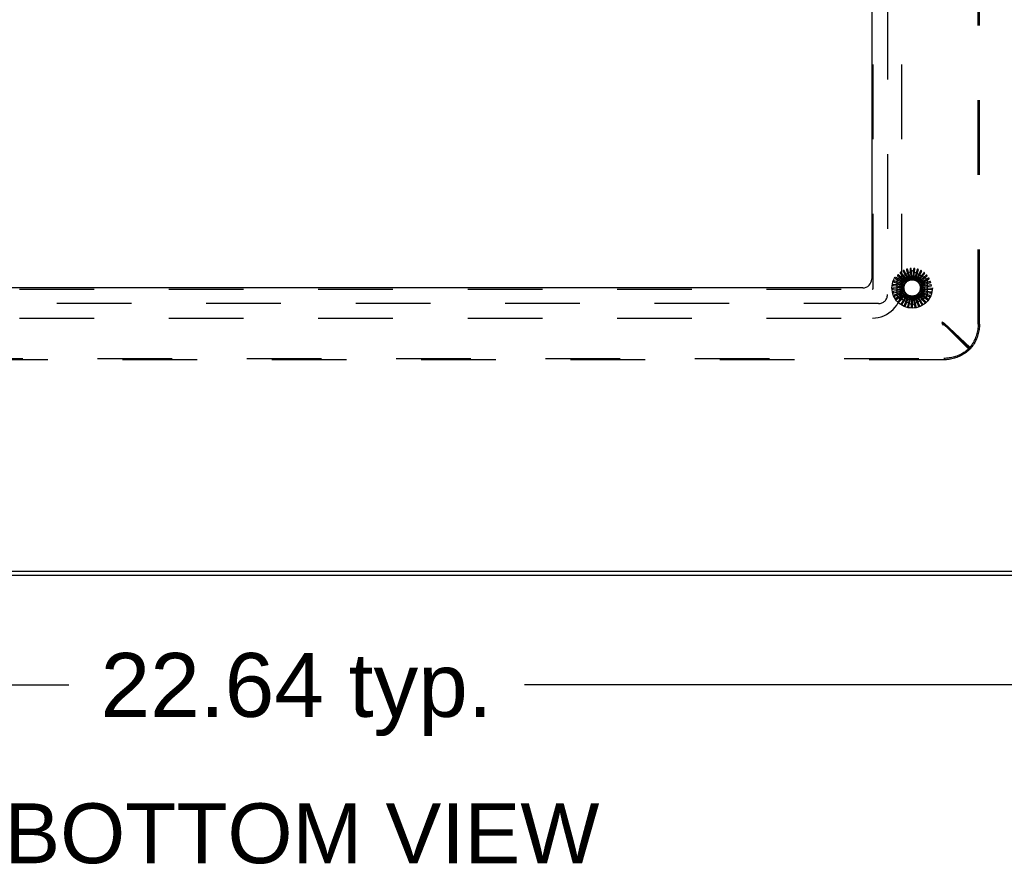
# Model space of a CAD drawing. Header units: inches. Extents: x 0 to 189, y 0 to 122.
# Tile 25 of 35: x 29 to 43, y 86 to 98. Entities that reach past the tile are written whole.
import ezdxf

# ---------------------------------------------------------------- set-up
doc = ezdxf.new("R2010")
doc.units = ezdxf.units.IN
doc.header["$LTSCALE"] = 10.388889
doc.header["$MEASUREMENT"] = 0
doc.linetypes.add('HIDDEN', pattern=[0.2, 0.1, -0.1])
doc.layers.get('0').update_dxf_attribs({"linetype": 'CONTINUOUS'})
for name, color, linetype in [('00-B22_2', 7, 'CONTINUOUS'), ('DEFAULT_2', 8, 'HIDDEN'), ('DIMENSIONS', 7, 'CONTINUOUS'), ('GASKET', 7, 'CONTINUOUS')]:
    doc.layers.add(name, color=color, linetype=linetype)
doc.styles.get("Standard").update_dxf_attribs({"font": 'arial.ttf'})
doc.dimstyles.new('DIMSTYLE_1', dxfattribs={"dimtxt": 0.833333, "dimasz": 1.111111, "dimexe": 0.09, "dimexo": 0.07, "dimgap": 0.0375, "dimtad": 0, "dimtih": 1, "dimtoh": 1, "dimzin": 4, "dimdsep": 46, "dimtxsty": 'Standard', "dimblk": '_FILLED', "dimblk1": '_FILLED', "dimblk2": '_FILLED', "dimcen": 0.09, "dimazin": 1, "dimtfac": 1, "dimtdec": 3, "dimtofl": 0, "dimtmove": 0, "dimatfit": 3, "dimldrblk": '_FILLED', "dimfxl": 0, "dimtolj": 1, "dimtzin": 4, "dimarcsym": 0})
doc.dimstyles.new('DIMSTYLE_2', dxfattribs={"dimtxt": 0.888889, "dimasz": 1.111111, "dimexe": 0.09, "dimexo": 0.07, "dimgap": 0.04, "dimtad": 0, "dimtih": 1, "dimtoh": 1, "dimzin": 4, "dimdsep": 46, "dimtxsty": 'Standard', "dimblk": '_FILLED', "dimblk1": '_FILLED', "dimblk2": '_FILLED', "dimcen": 0.09, "dimazin": 1, "dimtfac": 1, "dimtdec": 3, "dimtofl": 0, "dimtmove": 0, "dimatfit": 3, "dimldrblk": '_FILLED', "dimfxl": 0, "dimtolj": 1, "dimtzin": 4, "dimarcsym": 0})

# ---------------------------------------------------------------- blocks, each defined once
blk = doc.blocks.new('_FILLED')
at = {"color": 0, "linetype": 'ByBlock'}
blk.add_solid([(0, 0), (-1, 0.2), (-1, -0.2)], dxfattribs=at)
blk = doc.blocks.new('*D3')
at = {"layer": 'DIMENSIONS', "color": 2, "linetype": 'Continuous'}
for p, q in [((48.615, 89.92), (48.615, 87.729)), ((44.29, 89.832), (44.29, 87.729)), ((44.29, 88.729), (42.068, 88.729)), ((48.615, 88.729), (50.837, 88.729))]:
    blk.add_line(p, q, dxfattribs=at)
at = {"layer": 'DIMENSIONS', "color": 2, "linetype": 'Continuous', "xscale": 1.1111111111, "yscale": 1.1111111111, "zscale": 1.1111111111}
blk.add_blockref('_FILLED', (44.29, 88.729), dxfattribs=at)
at = {"layer": 'DIMENSIONS', "color": 2, "linetype": 'Continuous', "xscale": 1.1111111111, "yscale": 1.1111111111, "zscale": 1.1111111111, "rotation": 180}
blk.add_blockref('_FILLED', (48.615, 88.729), dxfattribs=at)
at = {"layer": 'DIMENSIONS', "color": 2, "linetype": 'Continuous', "insert": (46.452, 89.146), "char_height": 0.8333, "width": 2.26456, "attachment_point": 2, "line_spacing_factor": 0.9}
blk.add_mtext('4.33\\PI.D.', dxfattribs=at)
blk = doc.blocks.new('*D4')
at = {"layer": '00-B22_2', "color": 2, "linetype": 'Continuous'}
for p, q in [((21.652, 89.845), (21.652, 87.729)), ((44.29, 89.747), (44.29, 87.729)), ((21.652, 88.729), (29.802, 88.729)), ((44.29, 88.729), (36.14, 88.729))]:
    blk.add_line(p, q, dxfattribs=at)
at = {"layer": '00-B22_2', "color": 2, "linetype": 'Continuous', "xscale": 1.1111111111, "yscale": 1.1111111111, "zscale": 1.1111111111, "rotation": 180}
blk.add_blockref('_FILLED', (21.652, 88.729), dxfattribs=at)
at = {"layer": '00-B22_2', "color": 2, "linetype": 'Continuous', "xscale": 1.1111111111, "yscale": 1.1111111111, "zscale": 1.1111111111}
blk.add_blockref('_FILLED', (44.29, 88.729), dxfattribs=at)
at = {"layer": '00-B22_2', "color": 2, "linetype": 'Continuous', "insert": (32.971, 89.174), "char_height": 0.8889, "width": 5.44899, "attachment_point": 2, "line_spacing_factor": 0.9}
blk.add_mtext('22.64 typ.', dxfattribs=at)

msp = doc.modelspace()

# ---------------------------------------------------------------- linework, layer by layer
at = {"color": 3, "linetype": 'Continuous'}
for p, q in [((40.971, 102.129), (40.971, 94.379)), ((40.846, 94.254), (25.096, 94.254)), ((48.547, 90.306), (17.395, 90.306)), ((48.473, 90.254), (17.327, 90.254))]:
    msp.add_line(p, q, dxfattribs=at)
msp.add_arc((40.846, 94.379), 0.125, 270, 360, dxfattribs=at)
at = {"layer": 'DEFAULT_2', "color": 8, "linetype": 'HIDDEN'}
for p, q in [((42.452, 93.749), (42.452, 102.758)), ((42.471, 93.749), (42.471, 102.758)), ((40.99, 94.245), (40.99, 102.263)), ((41.39, 94.245), (41.39, 102.263)), ((41.504, 94.395), (41.469, 94.515)), ((41.504, 94.517), (41.515, 94.411)), ((41.531, 94.398), (41.519, 94.522)), ((41.554, 94.518), (41.545, 94.412)), ((41.559, 94.396), (41.57, 94.52)), ((41.604, 94.509), (41.575, 94.407)), ((41.585, 94.389), (41.62, 94.508)), ((41.302, 94.382), (41.394, 94.33)), ((41.415, 94.336), (41.306, 94.398)), ((41.331, 94.424), (41.411, 94.355)), ((41.432, 94.357), (41.338, 94.438)), ((41.34, 94.383), (41.519, 94.486)), ((41.367, 94.459), (41.433, 94.376)), ((41.454, 94.374), (41.376, 94.472)), ((41.408, 94.487), (41.458, 94.393)), ((41.478, 94.387), (41.421, 94.498)), ((41.433, 94.376), (41.442, 94.365)), ((41.455, 94.506), (41.485, 94.405)), ((41.458, 94.393), (41.464, 94.38)), ((41.462, 94.378), (41.462, 94.378)), ((41.485, 94.405), (41.489, 94.391)), ((41.515, 94.411), (41.516, 94.397)), ((41.545, 94.412), (41.544, 94.398)), ((41.548, 94.486), (41.727, 94.383)), ((41.575, 94.407), (41.571, 94.393)), ((41.603, 94.396), (41.596, 94.384)), ((41.651, 94.491), (41.603, 94.396)), ((41.61, 94.376), (41.667, 94.487)), ((41.629, 94.381), (41.62, 94.369)), ((41.694, 94.464), (41.629, 94.381)), ((41.631, 94.36), (41.709, 94.458)), ((41.65, 94.339), (41.744, 94.421)), ((41.731, 94.43), (41.651, 94.36)), ((41.664, 94.316), (41.772, 94.378)), ((41.76, 94.39), (41.669, 94.336)), ((24.962, 94.235), (40.98, 94.235)), ((41.389, 94.258), (41.265, 94.252)), ((41.393, 94.286), (41.269, 94.303)), ((41.269, 94.237), (41.375, 94.243)), ((41.271, 94.287), (41.376, 94.273)), ((41.282, 94.336), (41.383, 94.302)), ((41.401, 94.312), (41.283, 94.353)), ((41.325, 94.15), (41.325, 94.357)), ((41.375, 94.243), (41.39, 94.243)), ((41.376, 94.273), (41.39, 94.271)), ((41.383, 94.302), (41.396, 94.298)), ((41.394, 94.33), (41.407, 94.323)), ((41.411, 94.355), (41.422, 94.346)), ((41.651, 94.36), (41.64, 94.351)), ((41.669, 94.336), (41.657, 94.329)), ((41.682, 94.309), (41.669, 94.304)), ((41.673, 94.29), (41.791, 94.331)), ((41.69, 94.28), (41.676, 94.278)), ((41.677, 94.263), (41.801, 94.281)), ((41.677, 94.236), (41.801, 94.23)), ((41.692, 94.25), (41.678, 94.25)), ((41.782, 94.344), (41.682, 94.309)), ((41.795, 94.296), (41.69, 94.28)), ((41.798, 94.246), (41.692, 94.25)), ((41.742, 94.357), (41.742, 94.15)), ((41.391, 94.231), (41.27, 94.202)), ((41.277, 94.187), (41.38, 94.213)), ((41.398, 94.204), (41.284, 94.153)), ((41.295, 94.14), (41.391, 94.185)), ((41.41, 94.18), (41.308, 94.107)), ((41.321, 94.097), (41.407, 94.159)), ((41.426, 94.158), (41.34, 94.067)), ((41.519, 94.022), (41.34, 94.125)), ((41.354, 94.059), (41.427, 94.137)), ((41.446, 94.139), (41.379, 94.034)), ((41.38, 94.213), (41.394, 94.216)), ((41.391, 94.185), (41.404, 94.191)), ((41.394, 94.029), (41.451, 94.119)), ((41.407, 94.159), (41.418, 94.167)), ((41.469, 94.125), (41.423, 94.009)), ((41.427, 94.137), (41.437, 94.147)), ((41.439, 94.007), (41.478, 94.105)), ((41.451, 94.119), (41.459, 94.131)), ((41.495, 94.115), (41.471, 93.992)), ((41.478, 94.105), (41.483, 94.119)), ((41.488, 93.993), (41.507, 94.098)), ((41.507, 94.098), (41.51, 94.112)), ((41.522, 94.11), (41.522, 93.985)), ((41.537, 94.095), (41.537, 94.11)), ((41.727, 94.125), (41.548, 94.022)), ((41.55, 94.11), (41.573, 93.988)), ((41.567, 94.099), (41.564, 94.113)), ((41.588, 93.995), (41.567, 94.099)), ((41.576, 94.116), (41.623, 94)), ((41.596, 94.108), (41.59, 94.121)), ((41.636, 94.01), (41.596, 94.108)), ((41.602, 94.127), (41.669, 94.022)), ((41.622, 94.122), (41.614, 94.134)), ((41.68, 94.034), (41.622, 94.122)), ((41.624, 94.142), (41.711, 94.051)), ((41.645, 94.142), (41.636, 94.152)), ((41.644, 94.161), (41.746, 94.089)), ((41.719, 94.065), (41.645, 94.142)), ((41.665, 94.165), (41.653, 94.173)), ((41.66, 94.184), (41.773, 94.132)), ((41.752, 94.104), (41.665, 94.165)), ((41.679, 94.191), (41.666, 94.197)), ((41.671, 94.209), (41.792, 94.179)), ((41.688, 94.22), (41.674, 94.223)), ((41.776, 94.148), (41.679, 94.191)), ((41.792, 94.196), (41.688, 94.22)), ((41.538, 93.989), (41.537, 94.095)), ((24.962, 93.835), (40.98, 93.835)), ((41.951, 93.781), (41.979, 93.762)), ((41.971, 93.754), (41.951, 93.781)), ((41.951, 93.781), (41.951, 93.762)), ((41.951, 93.774), (41.964, 93.767)), ((41.951, 93.774), (41.961, 93.764)), ((41.951, 93.774), (41.961, 93.764)), ((41.951, 93.774), (41.958, 93.761)), ((41.951, 93.762), (41.979, 93.742)), ((41.971, 93.734), (41.951, 93.762)), ((41.958, 93.761), (41.964, 93.747)), ((41.961, 93.764), (41.968, 93.757)), ((41.968, 93.757), (41.971, 93.754)), ((41.99, 93.754), (41.971, 93.754)), ((42.319, 93.406), (41.971, 93.754)), ((41.971, 93.754), (41.971, 93.734)), ((41.979, 93.762), (42.339, 93.425)), ((41.979, 93.762), (41.979, 93.742)), ((41.979, 93.742), (42.339, 93.405)), ((42.339, 93.406), (41.99, 93.754)), ((42.339, 93.405), (42.339, 93.425)), ((42.339, 93.406), (42.319, 93.406)), ((23.967, 93.273), (41.975, 93.273)), ((41.975, 93.254), (23.967, 93.254))]:
    msp.add_line(p, q, dxfattribs=at)
for points in [[(41.456, 94.513), (41.455, 94.512), (41.455, 94.512), (41.455, 94.512), (41.454, 94.512), (41.454, 94.511), (41.454, 94.511), (41.454, 94.51), (41.454, 94.51), (41.454, 94.509), (41.454, 94.509), (41.454, 94.508), (41.454, 94.508), (41.455, 94.507), (41.455, 94.506)], [(41.469, 94.515), (41.469, 94.515), (41.469, 94.515), (41.468, 94.515), (41.468, 94.515), (41.468, 94.515), (41.468, 94.515), (41.468, 94.515), (41.467, 94.515), (41.467, 94.515), (41.467, 94.515), (41.467, 94.515), (41.466, 94.515), (41.466, 94.515), (41.466, 94.515), (41.466, 94.515), (41.465, 94.515), (41.465, 94.515), (41.465, 94.515), (41.464, 94.515), (41.464, 94.515)], [(41.506, 94.523), (41.506, 94.523), (41.505, 94.522), (41.505, 94.522), (41.505, 94.522), (41.504, 94.522), (41.504, 94.521), (41.504, 94.521), (41.504, 94.52), (41.504, 94.52), (41.504, 94.519), (41.504, 94.519), (41.504, 94.518), (41.504, 94.517), (41.504, 94.517)], [(41.519, 94.522), (41.519, 94.523), (41.519, 94.523), (41.519, 94.523), (41.519, 94.523), (41.519, 94.523), (41.519, 94.523), (41.518, 94.523), (41.518, 94.523), (41.518, 94.523), (41.518, 94.523), (41.517, 94.523), (41.517, 94.523), (41.517, 94.523), (41.517, 94.523), (41.516, 94.523), (41.516, 94.523), (41.516, 94.523), (41.515, 94.523), (41.515, 94.523), (41.515, 94.523)], [(41.558, 94.523), (41.557, 94.523), (41.557, 94.523), (41.556, 94.523), (41.556, 94.522), (41.556, 94.522), (41.555, 94.522), (41.555, 94.521), (41.555, 94.521), (41.555, 94.52), (41.555, 94.52), (41.555, 94.519), (41.554, 94.519), (41.554, 94.518), (41.554, 94.518)], [(41.57, 94.52), (41.57, 94.52), (41.57, 94.521), (41.57, 94.521), (41.57, 94.521), (41.57, 94.521), (41.57, 94.521), (41.57, 94.521), (41.569, 94.521), (41.569, 94.521), (41.569, 94.521), (41.569, 94.522), (41.568, 94.522), (41.568, 94.522), (41.568, 94.522), (41.568, 94.522), (41.567, 94.522), (41.567, 94.522), (41.567, 94.522), (41.566, 94.522), (41.566, 94.522)], [(41.608, 94.514), (41.608, 94.514), (41.607, 94.514), (41.607, 94.514), (41.606, 94.513), (41.606, 94.513), (41.606, 94.513), (41.605, 94.512), (41.605, 94.512), (41.605, 94.512), (41.605, 94.511), (41.604, 94.511), (41.604, 94.51), (41.604, 94.509), (41.604, 94.509)], [(41.62, 94.508), (41.62, 94.509), (41.62, 94.509), (41.62, 94.509), (41.62, 94.509), (41.62, 94.509), (41.62, 94.509), (41.62, 94.51), (41.619, 94.51), (41.619, 94.51), (41.619, 94.51), (41.619, 94.51), (41.619, 94.51), (41.618, 94.51), (41.618, 94.51), (41.618, 94.511), (41.618, 94.511), (41.617, 94.511), (41.617, 94.511), (41.617, 94.511), (41.616, 94.511)], [(41.299, 94.388), (41.298, 94.387), (41.298, 94.387), (41.298, 94.386), (41.298, 94.386), (41.299, 94.385), (41.299, 94.385), (41.299, 94.385), (41.299, 94.384), (41.3, 94.384), (41.3, 94.384), (41.301, 94.383), (41.301, 94.383), (41.302, 94.383), (41.302, 94.382)], [(41.306, 94.398), (41.306, 94.398), (41.306, 94.398), (41.306, 94.398), (41.306, 94.398), (41.306, 94.398), (41.305, 94.398), (41.305, 94.398), (41.305, 94.398), (41.305, 94.397), (41.305, 94.397), (41.305, 94.397), (41.304, 94.397), (41.304, 94.397), (41.304, 94.396), (41.304, 94.396), (41.304, 94.396), (41.304, 94.396), (41.303, 94.395), (41.303, 94.395), (41.303, 94.395)], [(41.328, 94.43), (41.328, 94.429), (41.328, 94.429), (41.328, 94.428), (41.328, 94.428), (41.328, 94.428), (41.328, 94.427), (41.328, 94.427), (41.328, 94.426), (41.329, 94.426), (41.329, 94.425), (41.329, 94.425), (41.33, 94.425), (41.33, 94.424), (41.331, 94.424)], [(41.338, 94.438), (41.338, 94.439), (41.338, 94.439), (41.337, 94.439), (41.337, 94.439), (41.337, 94.438), (41.337, 94.438), (41.337, 94.438), (41.336, 94.438), (41.336, 94.438), (41.336, 94.438), (41.336, 94.438), (41.336, 94.438), (41.335, 94.437), (41.335, 94.437), (41.335, 94.437), (41.335, 94.437), (41.335, 94.437), (41.334, 94.436), (41.334, 94.436), (41.334, 94.436)], [(41.365, 94.465), (41.365, 94.465), (41.365, 94.465), (41.364, 94.464), (41.364, 94.464), (41.364, 94.463), (41.364, 94.463), (41.365, 94.462), (41.365, 94.462), (41.365, 94.462), (41.365, 94.461), (41.365, 94.461), (41.366, 94.46), (41.366, 94.46), (41.367, 94.459)], [(41.376, 94.472), (41.376, 94.472), (41.376, 94.472), (41.376, 94.472), (41.376, 94.472), (41.376, 94.472), (41.375, 94.472), (41.375, 94.472), (41.375, 94.472), (41.375, 94.472), (41.374, 94.472), (41.374, 94.472), (41.374, 94.472), (41.374, 94.472), (41.374, 94.472), (41.373, 94.471), (41.373, 94.471), (41.373, 94.471), (41.372, 94.471), (41.372, 94.471), (41.372, 94.471)], [(41.408, 94.493), (41.408, 94.493), (41.408, 94.493), (41.407, 94.492), (41.407, 94.492), (41.407, 94.492), (41.407, 94.491), (41.407, 94.491), (41.407, 94.49), (41.407, 94.49), (41.407, 94.489), (41.408, 94.489), (41.408, 94.488), (41.408, 94.488), (41.408, 94.487)], [(41.421, 94.498), (41.42, 94.498), (41.42, 94.498), (41.42, 94.498), (41.42, 94.498), (41.42, 94.498), (41.42, 94.498), (41.419, 94.498), (41.419, 94.498), (41.419, 94.498), (41.419, 94.498), (41.418, 94.498), (41.418, 94.498), (41.418, 94.498), (41.418, 94.498), (41.417, 94.498), (41.417, 94.498), (41.417, 94.498), (41.416, 94.497), (41.416, 94.497), (41.416, 94.497)], [(41.454, 94.374), (41.455, 94.375), (41.456, 94.375), (41.458, 94.376), (41.459, 94.377), (41.46, 94.377), (41.462, 94.378)], [(41.464, 94.38), (41.464, 94.38), (41.464, 94.379), (41.463, 94.379), (41.463, 94.379), (41.462, 94.378), (41.462, 94.378)], [(41.478, 94.387), (41.48, 94.388), (41.482, 94.388), (41.484, 94.389), (41.486, 94.389)], [(41.489, 94.391), (41.489, 94.391), (41.489, 94.39), (41.488, 94.39), (41.487, 94.39), (41.487, 94.389), (41.486, 94.389)], [(41.504, 94.395), (41.506, 94.395), (41.508, 94.395), (41.511, 94.396), (41.513, 94.396)], [(41.516, 94.397), (41.516, 94.397), (41.515, 94.396), (41.515, 94.396), (41.514, 94.396), (41.513, 94.396), (41.513, 94.396)], [(41.531, 94.398), (41.533, 94.398), (41.536, 94.398), (41.538, 94.397), (41.54, 94.397)], [(41.544, 94.398), (41.543, 94.397), (41.543, 94.397), (41.542, 94.397), (41.541, 94.397), (41.541, 94.397), (41.54, 94.397)], [(41.559, 94.396), (41.561, 94.395), (41.563, 94.395), (41.565, 94.394), (41.567, 94.393)], [(41.571, 94.393), (41.57, 94.393), (41.57, 94.393), (41.569, 94.393), (41.568, 94.393), (41.568, 94.393), (41.567, 94.393)], [(41.585, 94.389), (41.587, 94.388), (41.589, 94.387), (41.591, 94.386), (41.593, 94.384)], [(41.596, 94.384), (41.596, 94.384), (41.595, 94.384), (41.595, 94.384), (41.594, 94.384), (41.593, 94.384), (41.593, 94.384)], [(41.61, 94.376), (41.611, 94.375), (41.613, 94.374), (41.615, 94.372), (41.617, 94.371)], [(41.62, 94.369), (41.619, 94.369), (41.619, 94.37), (41.618, 94.37), (41.618, 94.37), (41.617, 94.37), (41.617, 94.371)], [(41.656, 94.495), (41.655, 94.495), (41.655, 94.495), (41.655, 94.495), (41.654, 94.495), (41.654, 94.495), (41.653, 94.494), (41.653, 94.494), (41.653, 94.494), (41.652, 94.493), (41.652, 94.493), (41.652, 94.493), (41.651, 94.492), (41.651, 94.491), (41.651, 94.491)], [(41.667, 94.487), (41.667, 94.488), (41.667, 94.488), (41.667, 94.488), (41.667, 94.488), (41.667, 94.488), (41.667, 94.488), (41.666, 94.489), (41.666, 94.489), (41.666, 94.489), (41.666, 94.489), (41.666, 94.489), (41.666, 94.489), (41.665, 94.49), (41.665, 94.49), (41.665, 94.49), (41.665, 94.49), (41.664, 94.49), (41.664, 94.49), (41.664, 94.491), (41.663, 94.491)], [(41.699, 94.467), (41.699, 94.468), (41.698, 94.468), (41.698, 94.468), (41.698, 94.468), (41.697, 94.468), (41.697, 94.467), (41.696, 94.467), (41.696, 94.467), (41.696, 94.467), (41.695, 94.466), (41.695, 94.466), (41.694, 94.465), (41.694, 94.465), (41.694, 94.464)], [(41.709, 94.458), (41.709, 94.458), (41.709, 94.458), (41.709, 94.458), (41.709, 94.459), (41.709, 94.459), (41.709, 94.459), (41.708, 94.459), (41.708, 94.459), (41.708, 94.46), (41.708, 94.46), (41.708, 94.46), (41.708, 94.46), (41.708, 94.46), (41.707, 94.461), (41.707, 94.461), (41.707, 94.461), (41.707, 94.461), (41.706, 94.461), (41.706, 94.462), (41.706, 94.462)], [(41.737, 94.432), (41.736, 94.432), (41.736, 94.433), (41.736, 94.433), (41.735, 94.433), (41.735, 94.433), (41.734, 94.433), (41.734, 94.433), (41.733, 94.432), (41.733, 94.432), (41.732, 94.432), (41.732, 94.431), (41.732, 94.431), (41.731, 94.431), (41.731, 94.43)], [(41.744, 94.421), (41.744, 94.421), (41.744, 94.421), (41.744, 94.422), (41.744, 94.422), (41.744, 94.422), (41.744, 94.422), (41.744, 94.422), (41.744, 94.423), (41.744, 94.423), (41.744, 94.423), (41.744, 94.423), (41.744, 94.424), (41.744, 94.424), (41.743, 94.424), (41.743, 94.424), (41.743, 94.424), (41.743, 94.425), (41.743, 94.425), (41.742, 94.425), (41.742, 94.426)], [(41.767, 94.39), (41.766, 94.391), (41.766, 94.391), (41.766, 94.391), (41.765, 94.391), (41.765, 94.391), (41.765, 94.391), (41.764, 94.391), (41.764, 94.391), (41.763, 94.391), (41.763, 94.391), (41.762, 94.391), (41.762, 94.39), (41.761, 94.39), (41.76, 94.39)], [(41.772, 94.378), (41.772, 94.378), (41.772, 94.379), (41.772, 94.379), (41.772, 94.379), (41.772, 94.379), (41.772, 94.379), (41.772, 94.38), (41.772, 94.38), (41.772, 94.38), (41.772, 94.38), (41.772, 94.38), (41.772, 94.381), (41.772, 94.381), (41.772, 94.381), (41.772, 94.381), (41.772, 94.382), (41.771, 94.382), (41.771, 94.382), (41.771, 94.383), (41.771, 94.383)], [(41.265, 94.252), (41.264, 94.252), (41.264, 94.252), (41.264, 94.252), (41.264, 94.252), (41.264, 94.252), (41.264, 94.252), (41.264, 94.251), (41.264, 94.251), (41.264, 94.251), (41.264, 94.251), (41.263, 94.251), (41.263, 94.25), (41.263, 94.25), (41.263, 94.25), (41.263, 94.249), (41.263, 94.249), (41.263, 94.249), (41.263, 94.249), (41.263, 94.248), (41.263, 94.248)], [(41.264, 94.239), (41.264, 94.239), (41.264, 94.238), (41.264, 94.238), (41.264, 94.238), (41.265, 94.238), (41.265, 94.237), (41.266, 94.237), (41.266, 94.237), (41.267, 94.237), (41.267, 94.237), (41.268, 94.237), (41.268, 94.237), (41.269, 94.237), (41.269, 94.237)], [(41.266, 94.291), (41.266, 94.29), (41.266, 94.29), (41.266, 94.289), (41.266, 94.289), (41.266, 94.289), (41.267, 94.288), (41.267, 94.288), (41.268, 94.288), (41.268, 94.288), (41.269, 94.288), (41.269, 94.287), (41.27, 94.287), (41.27, 94.287), (41.271, 94.287)], [(41.269, 94.303), (41.269, 94.303), (41.269, 94.303), (41.269, 94.303), (41.268, 94.303), (41.268, 94.303), (41.268, 94.303), (41.268, 94.303), (41.268, 94.302), (41.268, 94.302), (41.268, 94.302), (41.268, 94.302), (41.268, 94.301), (41.268, 94.301), (41.267, 94.301), (41.267, 94.301), (41.267, 94.3), (41.267, 94.3), (41.267, 94.3), (41.267, 94.299), (41.267, 94.299)], [(41.278, 94.341), (41.277, 94.34), (41.277, 94.34), (41.278, 94.339), (41.278, 94.339), (41.278, 94.339), (41.278, 94.338), (41.279, 94.338), (41.279, 94.338), (41.279, 94.337), (41.28, 94.337), (41.28, 94.337), (41.281, 94.337), (41.281, 94.336), (41.282, 94.336)], [(41.283, 94.353), (41.283, 94.353), (41.283, 94.353), (41.283, 94.352), (41.283, 94.352), (41.282, 94.352), (41.282, 94.352), (41.282, 94.352), (41.282, 94.352), (41.282, 94.352), (41.282, 94.351), (41.282, 94.351), (41.281, 94.351), (41.281, 94.351), (41.281, 94.35), (41.281, 94.35), (41.281, 94.35), (41.281, 94.35), (41.281, 94.349), (41.281, 94.349), (41.28, 94.349)], [(41.389, 94.258), (41.39, 94.261), (41.39, 94.263), (41.39, 94.265), (41.391, 94.267)], [(41.39, 94.271), (41.39, 94.27), (41.391, 94.27), (41.391, 94.269), (41.391, 94.268), (41.391, 94.268), (41.391, 94.267)], [(41.39, 94.243), (41.39, 94.243), (41.39, 94.242), (41.39, 94.242), (41.391, 94.241), (41.391, 94.241), (41.391, 94.24)], [(41.391, 94.231), (41.391, 94.233), (41.391, 94.235), (41.391, 94.238), (41.391, 94.24)], [(41.393, 94.286), (41.393, 94.288), (41.394, 94.29), (41.395, 94.292), (41.396, 94.294)], [(41.396, 94.298), (41.396, 94.297), (41.396, 94.296), (41.396, 94.296), (41.396, 94.295), (41.396, 94.295), (41.396, 94.294)], [(41.401, 94.312), (41.402, 94.314), (41.404, 94.316), (41.405, 94.317), (41.406, 94.319)], [(41.407, 94.323), (41.407, 94.322), (41.407, 94.322), (41.407, 94.321), (41.406, 94.32), (41.406, 94.32), (41.406, 94.319)], [(41.415, 94.336), (41.416, 94.337), (41.418, 94.339), (41.419, 94.341), (41.421, 94.342)], [(41.422, 94.346), (41.422, 94.345), (41.422, 94.344), (41.422, 94.344), (41.421, 94.343), (41.421, 94.343), (41.421, 94.342)], [(41.432, 94.357), (41.434, 94.358), (41.436, 94.359), (41.438, 94.361), (41.439, 94.362)], [(41.442, 94.365), (41.441, 94.364), (41.441, 94.364), (41.441, 94.363), (41.44, 94.363), (41.44, 94.362), (41.439, 94.362)], [(41.631, 94.36), (41.633, 94.358), (41.634, 94.356), (41.636, 94.355), (41.637, 94.353)], [(41.64, 94.351), (41.64, 94.351), (41.639, 94.351), (41.639, 94.352), (41.638, 94.352), (41.638, 94.353), (41.637, 94.353)], [(41.65, 94.339), (41.651, 94.337), (41.652, 94.335), (41.653, 94.334), (41.654, 94.332)], [(41.657, 94.329), (41.656, 94.329), (41.656, 94.33), (41.655, 94.33), (41.655, 94.331), (41.654, 94.331), (41.654, 94.332)], [(41.664, 94.316), (41.665, 94.314), (41.665, 94.312), (41.666, 94.309), (41.667, 94.307)], [(41.669, 94.304), (41.668, 94.305), (41.668, 94.305), (41.667, 94.306), (41.667, 94.306), (41.667, 94.307), (41.667, 94.307)], [(41.673, 94.29), (41.673, 94.288), (41.674, 94.286), (41.674, 94.283), (41.674, 94.281)], [(41.676, 94.278), (41.675, 94.278), (41.675, 94.279), (41.675, 94.279), (41.675, 94.28), (41.674, 94.281), (41.674, 94.281)], [(41.677, 94.236), (41.676, 94.233), (41.676, 94.231), (41.675, 94.229), (41.674, 94.227)], [(41.677, 94.263), (41.677, 94.261), (41.677, 94.259), (41.677, 94.256), (41.677, 94.254)], [(41.678, 94.25), (41.677, 94.251), (41.677, 94.252), (41.677, 94.252), (41.677, 94.253), (41.677, 94.253), (41.677, 94.254)], [(41.788, 94.344), (41.788, 94.344), (41.788, 94.345), (41.788, 94.345), (41.787, 94.345), (41.787, 94.345), (41.786, 94.345), (41.786, 94.345), (41.785, 94.345), (41.785, 94.345), (41.784, 94.345), (41.784, 94.345), (41.783, 94.345), (41.783, 94.345), (41.782, 94.344)], [(41.791, 94.331), (41.791, 94.331), (41.792, 94.331), (41.792, 94.331), (41.792, 94.331), (41.792, 94.332), (41.792, 94.332), (41.792, 94.332), (41.792, 94.332), (41.792, 94.333), (41.792, 94.333), (41.792, 94.333), (41.792, 94.333), (41.792, 94.334), (41.792, 94.334), (41.792, 94.334), (41.791, 94.334), (41.791, 94.335), (41.791, 94.335), (41.791, 94.335), (41.791, 94.336)], [(41.801, 94.294), (41.801, 94.294), (41.8, 94.295), (41.8, 94.295), (41.8, 94.295), (41.8, 94.296), (41.799, 94.296), (41.799, 94.296), (41.798, 94.296), (41.798, 94.296), (41.797, 94.296), (41.797, 94.296), (41.796, 94.296), (41.795, 94.296), (41.795, 94.296)], [(41.804, 94.243), (41.804, 94.243), (41.803, 94.243), (41.803, 94.244), (41.803, 94.244), (41.803, 94.244), (41.802, 94.245), (41.802, 94.245), (41.801, 94.245), (41.801, 94.245), (41.8, 94.245), (41.8, 94.245), (41.799, 94.245), (41.799, 94.246), (41.798, 94.246)], [(41.801, 94.281), (41.801, 94.281), (41.801, 94.281), (41.802, 94.281), (41.802, 94.281), (41.802, 94.281), (41.802, 94.282), (41.802, 94.282), (41.802, 94.282), (41.802, 94.282), (41.802, 94.282), (41.802, 94.283), (41.802, 94.283), (41.802, 94.283), (41.802, 94.284), (41.802, 94.284), (41.802, 94.284), (41.802, 94.284), (41.802, 94.285), (41.802, 94.285), (41.802, 94.285)], [(41.801, 94.23), (41.802, 94.23), (41.802, 94.23), (41.802, 94.23), (41.802, 94.23), (41.802, 94.23), (41.802, 94.23), (41.802, 94.23), (41.802, 94.231), (41.803, 94.231), (41.803, 94.231), (41.803, 94.231), (41.803, 94.232), (41.803, 94.232), (41.803, 94.232), (41.803, 94.232), (41.803, 94.233), (41.803, 94.233), (41.803, 94.233), (41.803, 94.234), (41.803, 94.234)], [(41.27, 94.202), (41.269, 94.201), (41.269, 94.201), (41.269, 94.201), (41.269, 94.201), (41.269, 94.201), (41.269, 94.201), (41.269, 94.2), (41.269, 94.2), (41.269, 94.2), (41.269, 94.2), (41.269, 94.2), (41.269, 94.199), (41.269, 94.199), (41.269, 94.199), (41.269, 94.198), (41.269, 94.198), (41.269, 94.198), (41.269, 94.197), (41.269, 94.197), (41.269, 94.197)], [(41.271, 94.188), (41.271, 94.188), (41.272, 94.188), (41.272, 94.187), (41.272, 94.187), (41.273, 94.187), (41.273, 94.187), (41.274, 94.187), (41.274, 94.187), (41.275, 94.187), (41.275, 94.187), (41.276, 94.187), (41.276, 94.187), (41.277, 94.187), (41.277, 94.187)], [(41.284, 94.153), (41.284, 94.152), (41.284, 94.152), (41.284, 94.152), (41.284, 94.152), (41.284, 94.152), (41.284, 94.152), (41.284, 94.151), (41.284, 94.151), (41.284, 94.151), (41.284, 94.151), (41.284, 94.15), (41.284, 94.15), (41.284, 94.15), (41.284, 94.15), (41.284, 94.149), (41.284, 94.149), (41.285, 94.149), (41.285, 94.148), (41.285, 94.148), (41.285, 94.148)], [(41.288, 94.14), (41.289, 94.14), (41.289, 94.139), (41.289, 94.139), (41.29, 94.139), (41.29, 94.139), (41.29, 94.139), (41.291, 94.139), (41.291, 94.139), (41.292, 94.139), (41.292, 94.139), (41.293, 94.139), (41.294, 94.139), (41.294, 94.14), (41.295, 94.14)], [(41.308, 94.107), (41.308, 94.107), (41.308, 94.107), (41.308, 94.107), (41.308, 94.107), (41.308, 94.106), (41.308, 94.106), (41.308, 94.106), (41.308, 94.106), (41.308, 94.106), (41.308, 94.105), (41.308, 94.105), (41.308, 94.105), (41.308, 94.105), (41.308, 94.104), (41.309, 94.104), (41.309, 94.104), (41.309, 94.104), (41.309, 94.103), (41.309, 94.103), (41.309, 94.103)], [(41.314, 94.096), (41.315, 94.095), (41.315, 94.095), (41.315, 94.095), (41.316, 94.095), (41.316, 94.095), (41.317, 94.095), (41.317, 94.095), (41.318, 94.095), (41.318, 94.095), (41.319, 94.096), (41.319, 94.096), (41.32, 94.096), (41.32, 94.096), (41.321, 94.097)], [(41.394, 94.216), (41.395, 94.216), (41.395, 94.215), (41.395, 94.215), (41.396, 94.214), (41.396, 94.214), (41.396, 94.213)], [(41.398, 94.204), (41.397, 94.207), (41.397, 94.209), (41.396, 94.211), (41.396, 94.213)], [(41.404, 94.191), (41.404, 94.19), (41.405, 94.19), (41.405, 94.189), (41.406, 94.189), (41.406, 94.188), (41.406, 94.188)], [(41.41, 94.18), (41.409, 94.182), (41.408, 94.184), (41.407, 94.186), (41.406, 94.188)], [(41.418, 94.167), (41.419, 94.167), (41.419, 94.167), (41.42, 94.166), (41.42, 94.166), (41.421, 94.165), (41.421, 94.165)], [(41.426, 94.158), (41.425, 94.159), (41.423, 94.161), (41.422, 94.163), (41.421, 94.165)], [(41.437, 94.147), (41.437, 94.147), (41.438, 94.147), (41.438, 94.146), (41.439, 94.146), (41.439, 94.146), (41.44, 94.145)], [(41.446, 94.139), (41.445, 94.141), (41.443, 94.142), (41.441, 94.144), (41.44, 94.145)], [(41.459, 94.131), (41.459, 94.131), (41.46, 94.13), (41.46, 94.13), (41.461, 94.13), (41.461, 94.13), (41.462, 94.129)], [(41.469, 94.125), (41.468, 94.126), (41.466, 94.127), (41.464, 94.128), (41.462, 94.129)], [(41.483, 94.119), (41.484, 94.119), (41.484, 94.119), (41.485, 94.119), (41.486, 94.119), (41.486, 94.118), (41.487, 94.118)], [(41.495, 94.115), (41.493, 94.116), (41.491, 94.116), (41.489, 94.117), (41.487, 94.118)], [(41.51, 94.112), (41.51, 94.112), (41.511, 94.112), (41.512, 94.112), (41.512, 94.112), (41.513, 94.112), (41.513, 94.112)], [(41.522, 94.11), (41.52, 94.11), (41.518, 94.111), (41.516, 94.111), (41.513, 94.112)], [(41.537, 94.11), (41.538, 94.11), (41.538, 94.11), (41.539, 94.11), (41.539, 94.11), (41.54, 94.11), (41.541, 94.11)], [(41.55, 94.11), (41.547, 94.11), (41.545, 94.11), (41.543, 94.11), (41.541, 94.11)], [(41.564, 94.113), (41.565, 94.113), (41.565, 94.114), (41.566, 94.114), (41.566, 94.114), (41.567, 94.114), (41.568, 94.114)], [(41.576, 94.116), (41.574, 94.116), (41.572, 94.115), (41.57, 94.115), (41.568, 94.114)], [(41.59, 94.121), (41.591, 94.122), (41.591, 94.122), (41.592, 94.123), (41.592, 94.123), (41.593, 94.123), (41.593, 94.123)], [(41.602, 94.127), (41.6, 94.126), (41.598, 94.125), (41.595, 94.124), (41.593, 94.123)], [(41.614, 94.134), (41.615, 94.135), (41.615, 94.135), (41.616, 94.136), (41.616, 94.136), (41.616, 94.137), (41.617, 94.137)], [(41.624, 94.142), (41.623, 94.141), (41.621, 94.139), (41.619, 94.138), (41.617, 94.137)], [(41.636, 94.152), (41.636, 94.152), (41.636, 94.153), (41.636, 94.154), (41.637, 94.154), (41.637, 94.155), (41.638, 94.155)], [(41.644, 94.161), (41.642, 94.16), (41.641, 94.158), (41.639, 94.156), (41.638, 94.155)], [(41.653, 94.173), (41.653, 94.174), (41.653, 94.174), (41.653, 94.175), (41.654, 94.175), (41.654, 94.176), (41.654, 94.176)], [(41.66, 94.184), (41.658, 94.182), (41.657, 94.18), (41.656, 94.178), (41.654, 94.176)], [(41.666, 94.197), (41.666, 94.198), (41.666, 94.198), (41.666, 94.199), (41.666, 94.2), (41.667, 94.2), (41.667, 94.201)], [(41.671, 94.209), (41.67, 94.207), (41.669, 94.205), (41.668, 94.203), (41.667, 94.201)], [(41.674, 94.223), (41.674, 94.224), (41.674, 94.224), (41.674, 94.225), (41.674, 94.226), (41.674, 94.226), (41.674, 94.227)], [(41.755, 94.098), (41.755, 94.099), (41.755, 94.099), (41.755, 94.1), (41.755, 94.1), (41.755, 94.1), (41.755, 94.101), (41.754, 94.101), (41.754, 94.102), (41.754, 94.102), (41.753, 94.102), (41.753, 94.103), (41.753, 94.103), (41.752, 94.104), (41.752, 94.104)], [(41.773, 94.132), (41.773, 94.132), (41.774, 94.132), (41.774, 94.132), (41.774, 94.132), (41.774, 94.132), (41.774, 94.132), (41.774, 94.132), (41.775, 94.132), (41.775, 94.133), (41.775, 94.133), (41.775, 94.133), (41.775, 94.133), (41.775, 94.133), (41.775, 94.134), (41.776, 94.134), (41.776, 94.134), (41.776, 94.134), (41.776, 94.135), (41.776, 94.135), (41.776, 94.135)], [(41.78, 94.143), (41.78, 94.143), (41.78, 94.144), (41.78, 94.144), (41.78, 94.145), (41.78, 94.145), (41.78, 94.145), (41.779, 94.146), (41.779, 94.146), (41.779, 94.146), (41.778, 94.147), (41.778, 94.147), (41.777, 94.147), (41.777, 94.148), (41.776, 94.148)], [(41.797, 94.192), (41.797, 94.192), (41.797, 94.193), (41.796, 94.193), (41.796, 94.193), (41.796, 94.194), (41.796, 94.194), (41.795, 94.194), (41.795, 94.195), (41.794, 94.195), (41.794, 94.195), (41.793, 94.195), (41.793, 94.195), (41.792, 94.195), (41.792, 94.196)], [(41.792, 94.179), (41.792, 94.179), (41.792, 94.179), (41.793, 94.179), (41.793, 94.18), (41.793, 94.18), (41.793, 94.18), (41.793, 94.18), (41.793, 94.18), (41.793, 94.18), (41.793, 94.181), (41.794, 94.181), (41.794, 94.181), (41.794, 94.181), (41.794, 94.182), (41.794, 94.182), (41.794, 94.182), (41.794, 94.182), (41.794, 94.183), (41.794, 94.183), (41.794, 94.183)], [(41.34, 94.067), (41.34, 94.067), (41.34, 94.067), (41.34, 94.067), (41.34, 94.067), (41.34, 94.066), (41.34, 94.066), (41.34, 94.066), (41.34, 94.066), (41.34, 94.066), (41.34, 94.065), (41.34, 94.065), (41.34, 94.065), (41.341, 94.065), (41.341, 94.064), (41.341, 94.064), (41.341, 94.064), (41.341, 94.064), (41.342, 94.064), (41.342, 94.063), (41.342, 94.063)], [(41.348, 94.057), (41.349, 94.057), (41.349, 94.057), (41.349, 94.056), (41.35, 94.056), (41.35, 94.057), (41.351, 94.057), (41.351, 94.057), (41.351, 94.057), (41.352, 94.057), (41.352, 94.058), (41.353, 94.058), (41.353, 94.058), (41.354, 94.059), (41.354, 94.059)], [(41.379, 94.034), (41.379, 94.034), (41.379, 94.034), (41.379, 94.033), (41.379, 94.033), (41.379, 94.033), (41.379, 94.033), (41.379, 94.033), (41.379, 94.032), (41.379, 94.032), (41.379, 94.032), (41.38, 94.032), (41.38, 94.032), (41.38, 94.032), (41.38, 94.031), (41.38, 94.031), (41.381, 94.031), (41.381, 94.031), (41.381, 94.031), (41.381, 94.03), (41.382, 94.03)], [(41.389, 94.026), (41.389, 94.025), (41.39, 94.025), (41.39, 94.025), (41.39, 94.025), (41.391, 94.025), (41.391, 94.026), (41.392, 94.026), (41.392, 94.026), (41.392, 94.027), (41.393, 94.027), (41.393, 94.027), (41.393, 94.028), (41.394, 94.028), (41.394, 94.029)], [(41.423, 94.009), (41.423, 94.008), (41.423, 94.008), (41.423, 94.008), (41.423, 94.008), (41.423, 94.008), (41.423, 94.008), (41.424, 94.007), (41.424, 94.007), (41.424, 94.007), (41.424, 94.007), (41.424, 94.007), (41.425, 94.007), (41.425, 94.007), (41.425, 94.006), (41.425, 94.006), (41.425, 94.006), (41.426, 94.006), (41.426, 94.006), (41.426, 94.006), (41.427, 94.006)], [(41.435, 94.002), (41.435, 94.002), (41.435, 94.002), (41.436, 94.002), (41.436, 94.002), (41.437, 94.003), (41.437, 94.003), (41.437, 94.003), (41.438, 94.004), (41.438, 94.004), (41.438, 94.004), (41.438, 94.005), (41.439, 94.005), (41.439, 94.006), (41.439, 94.007)], [(41.471, 93.992), (41.471, 93.992), (41.471, 93.992), (41.472, 93.992), (41.472, 93.991), (41.472, 93.991), (41.472, 93.991), (41.472, 93.991), (41.472, 93.991), (41.473, 93.991), (41.473, 93.991), (41.473, 93.991), (41.473, 93.991), (41.473, 93.99), (41.474, 93.99), (41.474, 93.99), (41.474, 93.99), (41.475, 93.99), (41.475, 93.99), (41.475, 93.99), (41.476, 93.99)], [(41.484, 93.988), (41.484, 93.988), (41.485, 93.988), (41.485, 93.988), (41.486, 93.988), (41.486, 93.989), (41.486, 93.989), (41.487, 93.989), (41.487, 93.99), (41.487, 93.99), (41.487, 93.991), (41.487, 93.991), (41.487, 93.992), (41.488, 93.993), (41.488, 93.993)], [(41.522, 93.985), (41.522, 93.985), (41.522, 93.985), (41.522, 93.985), (41.522, 93.984), (41.523, 93.984), (41.523, 93.984), (41.523, 93.984), (41.523, 93.984), (41.523, 93.984), (41.524, 93.984), (41.524, 93.984), (41.524, 93.984), (41.524, 93.984), (41.525, 93.984), (41.525, 93.984), (41.525, 93.984), (41.526, 93.984), (41.526, 93.984), (41.526, 93.984), (41.526, 93.984)], [(41.535, 93.984), (41.536, 93.984), (41.536, 93.984), (41.536, 93.984), (41.537, 93.984), (41.537, 93.985), (41.537, 93.985), (41.537, 93.985), (41.538, 93.986), (41.538, 93.986), (41.538, 93.987), (41.538, 93.987), (41.538, 93.988), (41.538, 93.989), (41.538, 93.989)], [(41.573, 93.988), (41.573, 93.988), (41.573, 93.987), (41.573, 93.987), (41.574, 93.987), (41.574, 93.987), (41.574, 93.987), (41.574, 93.987), (41.574, 93.987), (41.575, 93.987), (41.575, 93.987), (41.575, 93.987), (41.575, 93.987), (41.576, 93.987), (41.576, 93.987), (41.576, 93.987), (41.577, 93.987), (41.577, 93.987), (41.577, 93.987), (41.578, 93.987), (41.578, 93.987)], [(41.586, 93.989), (41.587, 93.989), (41.587, 93.989), (41.587, 93.989), (41.588, 93.99), (41.588, 93.99), (41.588, 93.99), (41.588, 93.991), (41.588, 93.991), (41.588, 93.992), (41.588, 93.992), (41.588, 93.993), (41.588, 93.994), (41.588, 93.994), (41.588, 93.995)], [(41.623, 94), (41.623, 94), (41.623, 94), (41.623, 94), (41.623, 94), (41.624, 94), (41.624, 94), (41.624, 94), (41.624, 94), (41.624, 94), (41.625, 94), (41.625, 94), (41.625, 94), (41.625, 94), (41.626, 94), (41.626, 94), (41.626, 94), (41.627, 94), (41.627, 94), (41.627, 94), (41.627, 94)], [(41.635, 94.004), (41.636, 94.004), (41.636, 94.004), (41.636, 94.004), (41.637, 94.005), (41.637, 94.005), (41.637, 94.006), (41.637, 94.006), (41.637, 94.007), (41.637, 94.007), (41.637, 94.008), (41.636, 94.008), (41.636, 94.009), (41.636, 94.009), (41.636, 94.01)], [(41.669, 94.022), (41.669, 94.021), (41.669, 94.021), (41.67, 94.021), (41.67, 94.021), (41.67, 94.021), (41.67, 94.021), (41.67, 94.021), (41.671, 94.021), (41.671, 94.021), (41.671, 94.021), (41.671, 94.022), (41.672, 94.022), (41.672, 94.022), (41.672, 94.022), (41.672, 94.022), (41.673, 94.022), (41.673, 94.022), (41.673, 94.022), (41.673, 94.023), (41.674, 94.023)], [(41.681, 94.027), (41.681, 94.028), (41.682, 94.028), (41.682, 94.028), (41.682, 94.029), (41.682, 94.029), (41.682, 94.03), (41.682, 94.03), (41.682, 94.031), (41.682, 94.031), (41.681, 94.032), (41.681, 94.032), (41.681, 94.033), (41.681, 94.033), (41.68, 94.034)], [(41.711, 94.051), (41.711, 94.051), (41.711, 94.051), (41.711, 94.051), (41.711, 94.051), (41.712, 94.051), (41.712, 94.051), (41.712, 94.051), (41.712, 94.051), (41.712, 94.052), (41.713, 94.052), (41.713, 94.052), (41.713, 94.052), (41.713, 94.052), (41.713, 94.052), (41.714, 94.052), (41.714, 94.053), (41.714, 94.053), (41.714, 94.053), (41.715, 94.053), (41.715, 94.053)], [(41.721, 94.059), (41.722, 94.06), (41.722, 94.06), (41.722, 94.06), (41.722, 94.061), (41.722, 94.061), (41.722, 94.062), (41.722, 94.062), (41.721, 94.063), (41.721, 94.063), (41.721, 94.064), (41.72, 94.064), (41.72, 94.064), (41.72, 94.065), (41.719, 94.065)], [(41.746, 94.089), (41.746, 94.089), (41.746, 94.088), (41.746, 94.089), (41.746, 94.089), (41.747, 94.089), (41.747, 94.089), (41.747, 94.089), (41.747, 94.089), (41.747, 94.089), (41.748, 94.089), (41.748, 94.089), (41.748, 94.09), (41.748, 94.09), (41.748, 94.09), (41.749, 94.09), (41.749, 94.09), (41.749, 94.091), (41.749, 94.091), (41.749, 94.091), (41.75, 94.091)], [(41.961, 93.764), (41.968, 93.757), (41.971, 93.754)], [(41.964, 93.767), (41.977, 93.761), (41.984, 93.757), (41.99, 93.754)], [(41.964, 93.747), (41.968, 93.741), (41.971, 93.734)], [(42.452, 93.749), (42.451, 93.73), (42.45, 93.712), (42.448, 93.693), (42.446, 93.674), (42.443, 93.655), (42.439, 93.637), (42.435, 93.618), (42.429, 93.6), (42.424, 93.582), (42.417, 93.564), (42.41, 93.547), (42.402, 93.53), (42.394, 93.513), (42.385, 93.496), (42.375, 93.48), (42.365, 93.464), (42.355, 93.449), (42.343, 93.434), (42.331, 93.42), (42.319, 93.406)], [(42.471, 93.749), (42.471, 93.73), (42.47, 93.712), (42.468, 93.693), (42.465, 93.674), (42.462, 93.655), (42.459, 93.637), (42.454, 93.618), (42.449, 93.6), (42.443, 93.582), (42.437, 93.564), (42.43, 93.547), (42.422, 93.53), (42.413, 93.513), (42.405, 93.496), (42.395, 93.48), (42.385, 93.464), (42.374, 93.449), (42.363, 93.434), (42.351, 93.42), (42.339, 93.406)], [(42.339, 93.425), (42.326, 93.412), (42.312, 93.4), (42.298, 93.388), (42.284, 93.377), (42.269, 93.366), (42.254, 93.356), (42.239, 93.346), (42.223, 93.337), (42.207, 93.328), (42.19, 93.32), (42.173, 93.313), (42.156, 93.306), (42.139, 93.3), (42.121, 93.294), (42.103, 93.289), (42.085, 93.285), (42.067, 93.282), (42.049, 93.279), (42.031, 93.276), (42.012, 93.275), (41.994, 93.274), (41.975, 93.273)], [(42.339, 93.405), (42.326, 93.392), (42.312, 93.38), (42.298, 93.368), (42.284, 93.357), (42.269, 93.346), (42.254, 93.336), (42.239, 93.326), (42.223, 93.317), (42.207, 93.309), (42.19, 93.301), (42.173, 93.293), (42.156, 93.286), (42.139, 93.28), (42.121, 93.275), (42.103, 93.27), (42.085, 93.266), (42.067, 93.262), (42.049, 93.259), (42.031, 93.257), (42.012, 93.255), (41.994, 93.254), (41.975, 93.254)]]:
    msp.add_lwpolyline(points, dxfattribs=at)
for radius in [0.281, 0.169, 0.145, 0.141, 0.125, 0.124, 0.114]:
    msp.add_circle((41.534, 94.254), radius, dxfattribs=at)
for centre, radius, start, end in [((41.534, 94.254), 0.27, 104.8803, 106.7119), ((41.534, 94.254), 0.27, 93.9727, 95.8031), ((41.534, 94.254), 0.27, 83.0804, 84.8935), ((41.534, 94.254), 0.27, 72.1533, 73.9848), ((41.534, 94.254), 0.27, 148.5362, 150.3484), ((41.354, 94.357), 0.0292, 120, 180), ((41.534, 94.254), 0.27, 137.6265, 139.4392), ((41.534, 94.254), 0.27, 126.6986, 128.5302), ((41.534, 94.254), 0.27, 115.8081, 117.6211), ((41.534, 94.254), 0.144, 123.6371, 129.5833), ((41.534, 94.254), 0.144, 112.728, 118.6743), ((41.534, 94.254), 0.144, 101.8189, 107.7652), ((41.534, 94.254), 0.144, 90.9098, 96.8561), ((41.534, 94.461), 0.0292, 60, 120), ((41.534, 94.254), 0.144, 80.0007, 85.947), ((41.534, 94.254), 0.144, 69.0916, 75.0379), ((41.534, 94.254), 0.144, 58.1826, 64.1288), ((41.534, 94.254), 0.27, 61.2627, 63.0757), ((41.534, 94.254), 0.27, 50.3346, 52.1665), ((41.713, 94.357), 0.0292, 0, 60), ((41.534, 94.254), 0.27, 39.4457, 41.2575), ((41.534, 94.254), 0.27, 28.5353, 30.3483), ((40.98, 94.245), 0.41, 270, 360), ((40.98, 94.245), 0.01, 270, 360), ((41.534, 94.254), 0.27, 181.244, 183.0757), ((41.534, 94.254), 0.27, 170.3534, 172.1665), ((41.534, 94.254), 0.27, 159.4259, 161.2574), ((41.534, 94.254), 0.144, 178.1826, 184.1288), ((41.534, 94.254), 0.144, 167.2735, 173.2197), ((41.534, 94.254), 0.144, 156.3644, 162.3106), ((41.534, 94.254), 0.144, 145.4553, 151.4015), ((41.534, 94.254), 0.144, 134.5462, 140.4924), ((41.534, 94.254), 0.144, 47.2735, 53.2197), ((41.534, 94.254), 0.144, 36.3644, 42.3106), ((41.534, 94.254), 0.144, 25.4553, 31.4015), ((41.534, 94.254), 0.144, 14.5462, 20.4924), ((41.534, 94.254), 0.144, 3.6371, 9.5833), ((41.534, 94.254), 0.144, 352.728, 358.6743), ((41.534, 94.254), 0.27, 17.6079, 19.4393), ((41.534, 94.254), 0.27, 6.7174, 8.5302), ((41.534, 94.254), 0.27, 355.8095, 357.621), ((41.534, 94.254), 0.27, 192.1722, 193.9846), ((41.534, 94.254), 0.27, 203.0815, 204.8939), ((41.534, 94.254), 0.27, 213.9715, 215.8028), ((41.354, 94.15), 0.0292, 180, 240), ((41.534, 94.254), 0.144, 189.0916, 195.0379), ((41.534, 94.254), 0.144, 200.0007, 205.947), ((41.534, 94.254), 0.144, 210.9098, 216.8561), ((41.534, 94.254), 0.144, 221.8189, 227.7652), ((41.534, 94.254), 0.144, 232.728, 238.6743), ((41.534, 94.254), 0.144, 243.6371, 249.5833), ((41.534, 94.254), 0.144, 254.5462, 260.4924), ((41.534, 94.254), 0.144, 265.4553, 271.4015), ((41.534, 94.254), 0.144, 276.3644, 282.3106), ((41.534, 94.254), 0.144, 287.2735, 293.2197), ((41.534, 94.254), 0.144, 298.1826, 304.1288), ((41.534, 94.254), 0.144, 309.0916, 315.0379), ((41.534, 94.254), 0.144, 320.0007, 325.947), ((41.534, 94.254), 0.144, 330.9098, 336.8561), ((41.534, 94.254), 0.144, 341.8189, 347.7652), ((41.713, 94.15), 0.0292, 300, 360), ((41.534, 94.254), 0.27, 323.0625, 324.8938), ((41.534, 94.254), 0.27, 333.9898, 335.8029), ((41.534, 94.254), 0.27, 344.8798, 346.7121), ((41.534, 94.254), 0.27, 224.8988, 226.712), ((41.534, 94.254), 0.27, 235.7893, 237.6212), ((41.534, 94.254), 0.27, 246.7179, 248.5301), ((41.534, 94.254), 0.27, 257.6268, 259.4393), ((41.534, 94.047), 0.0292, 240, 300), ((41.534, 94.254), 0.27, 268.5093, 270.3483), ((41.534, 94.254), 0.27, 279.4443, 281.2574), ((41.534, 94.254), 0.27, 290.3346, 292.1666), ((41.534, 94.254), 0.27, 301.2637, 303.0755), ((41.534, 94.254), 0.27, 312.1721, 313.9848)]:
    msp.add_arc(centre, radius, start, end, dxfattribs=at)
at = {"layer": 'GASKET', "color": 8, "linetype": 'HIDDEN'}
for p, q in [((41.19, 102.348), (41.19, 94.16)), ((41.065, 94.035), (24.877, 94.035))]:
    msp.add_line(p, q, dxfattribs=at)
msp.add_arc((41.065, 94.16), 0.125, 270, 360, dxfattribs=at)

# ---------------------------------------------------------------- texts
at = {"layer": 'DIMENSIONS', "color": 2, "linetype": 'Continuous', "insert": (33.044, 87.082), "char_height": 0.83333, "width": 8.25898, "attachment_point": 2, "line_spacing_factor": 0.9}
msp.add_mtext('BOTTOM VIEW', dxfattribs=at)

# ---------------------------------------------------------------- dimensions: what is measured, and where the dimension line sits
at = {"layer": '00-B22_2', "color": 2, "linetype": 'Continuous'}
dim = msp.add_linear_dim(base=(44.29, 88.729), p1=(21.652, 89.915), p2=(44.29, 89.817), text='<> typ.\\P[]', dimstyle='DIMSTYLE_2', dxfattribs=at)
dim.commit()
dim.dimension.update_dxf_attribs({"geometry": '*D4', "text_midpoint": (32.971, 88.729), "dimtype": 160})
at = {"layer": 'DIMENSIONS', "color": 2, "linetype": 'Continuous'}
dim = msp.add_linear_dim(base=(44.2899, 88.7291), p1=(48.615, 89.9898), p2=(44.2899, 89.9023), angle=180, text='<>\\PI.D.\\P[]', dimstyle='DIMSTYLE_1', dxfattribs=at)
dim.commit()
dim.dimension.update_dxf_attribs({"geometry": '*D3', "text_midpoint": (46.4525, 88.1041), "dimtype": 160})

doc.saveas('drawing.dxf')
